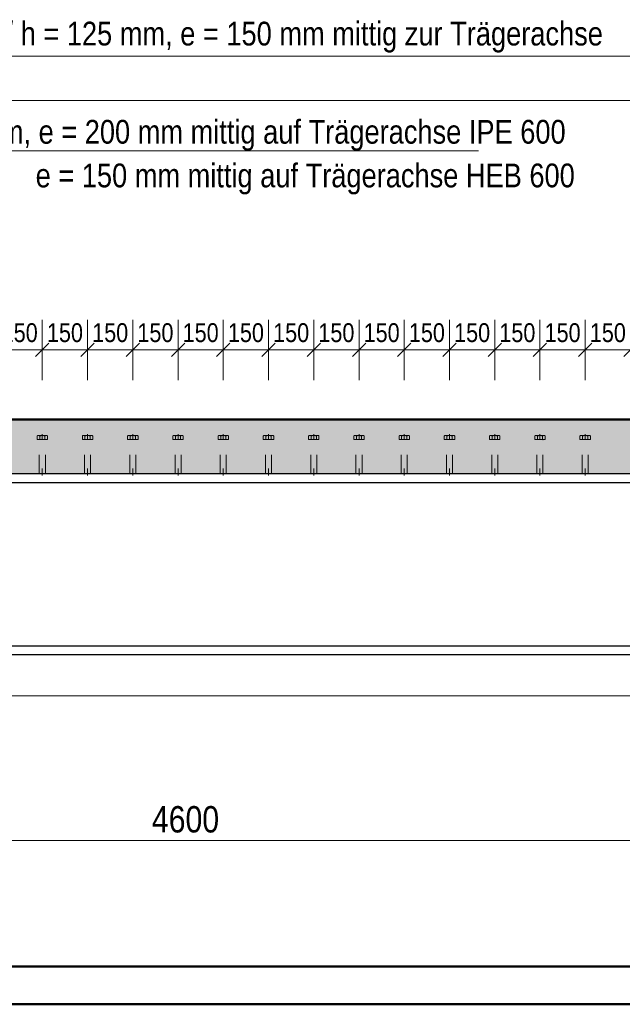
# Model space of a CAD drawing. Header units: millimetres. Extents: x -8.5 to 60.3, y 0 to 42.
# Tile 59 of 109: x 26.8 to 30.8, y 0 to 6.5. Entities that reach past the tile are written whole.
import ezdxf

# ---------------------------------------------------------------- set-up
doc = ezdxf.new("R2010")
doc.units = ezdxf.units.MM
doc.linetypes.add('HIDDEN', pattern=[0.375, 0.25, -0.125])
doc.styles.add('Arial Narrow', font='ARIALN.TTF')
doc.dimstyles.new('Arch_Strakon_dimstyle', dxfattribs={"dimtxt": 11.25, "dimasz": 1, "dimexe": 1.25, "dimexo": 0.0625, "dimgap": 1, "dimtad": 0, "dimdec": 3, "dimzin": 12, "dimdsep": 46, "dimtxsty": 'Arial Narrow', "dimblk": 'Arrowhead_Tick', "dimsah": 1, "dimcen": 0, "dimse1": 1, "dimse2": 1, "dimclrd": 6, "dimclrt": 3, "dimazin": 0, "dimtfac": 1, "dimtdec": 4, "dimtmove": 0, "dimatfit": 3, "dimldrblk": 'NONE', "dimfxl": 1, "dimtvp": 1, "dimtolj": 1, "dimtzin": 0, "dimlwd": 13, "dimarcsym": 2})

# ---------------------------------------------------------------- blocks, each defined once
blk = doc.blocks.new('Arrowhead_Tick')
at = {"color": 0, "linetype": 'Continuous', "lineweight": -2, "ltscale": 0.5}
for p, q in [((0, 20), (0, -10)), ((-1, 0), (0, 0)), ((10, 0), (0, 0))]:
    blk.add_line(p, q, dxfattribs=at)
at = {"color": 2, "linetype": 'Continuous', "lineweight": 35, "ltscale": 0.5}
blk.add_line((4.42, 4.42), (-4.42, -4.42), dxfattribs=at)
blk = doc.blocks.new('*D109')
at = {"color": 6, "linetype": 'Continuous', "lineweight": 13}
blk.add_line((23.3538, 1.0869), (32.5338, 1.0869), dxfattribs=at)
at = {"layer": 'Defpoints', "color": 0}
for p in [(23.3438, 2.2608), (32.5438, 2.2608), (32.5438, 1.0869)]:
    blk.add_point(p, dxfattribs=at)
at = {"color": 6, "lineweight": 13, "xscale": 0.01, "yscale": 0.01, "zscale": 0.01}
blk.add_blockref('Arrowhead_Tick', (32.5438, 1.0869), dxfattribs=at)
at = {"color": 6, "lineweight": 13, "xscale": 0.01, "yscale": 0.01, "zscale": 0.01, "rotation": 180}
blk.add_blockref('Arrowhead_Tick', (23.3438, 1.0869), dxfattribs=at)
at = {"color": 2, "lineweight": 35, "insert": (27.9438, 1.2262), "char_height": 0.175, "attachment_point": 5, "style": 'Arial Narrow'}
blk.add_mtext('\\A1;4600', dxfattribs=at)
blk = doc.blocks.new('_None')
blk = doc.blocks.new('*D467')
at = {"color": 6, "linetype": 'Continuous', "lineweight": 13}
blk.add_line((26.7044, 4.3414), (26.9844, 4.3414), dxfattribs=at)
at = {"layer": 'Defpoints', "color": 0}
for p in [(26.9944, 4.3414), (26.6944, 3.7836), (26.9944, 3.7836)]:
    blk.add_point(p, dxfattribs=at)
at = {"color": 6, "lineweight": 13, "xscale": 0.01, "yscale": 0.01, "zscale": 0.01}
blk.add_blockref('Arrowhead_Tick', (26.9944, 4.3414), dxfattribs=at)
at = {"color": 6, "lineweight": 13, "xscale": 0.01, "yscale": 0.01, "zscale": 0.01, "rotation": 180}
blk.add_blockref('Arrowhead_Tick', (26.6944, 4.3414), dxfattribs=at)
at = {"color": 3, "lineweight": 35, "insert": (26.8444, 4.4552), "char_height": 0.125, "attachment_point": 5, "style": 'Arial Narrow'}
blk.add_mtext('\\A1;150', dxfattribs=at)
blk = doc.blocks.new('*D468')
at = {"color": 6, "linetype": 'Continuous', "lineweight": 13}
blk.add_line((27.0044, 4.3414), (27.2844, 4.3414), dxfattribs=at)
at = {"layer": 'Defpoints', "color": 0}
for p in [(27.2944, 4.3414), (26.9944, 3.7836), (27.2944, 3.7836)]:
    blk.add_point(p, dxfattribs=at)
at = {"color": 6, "lineweight": 13, "xscale": 0.01, "yscale": 0.01, "zscale": 0.01}
blk.add_blockref('Arrowhead_Tick', (27.2944, 4.3414), dxfattribs=at)
at = {"color": 6, "lineweight": 13, "xscale": 0.01, "yscale": 0.01, "zscale": 0.01, "rotation": 180}
blk.add_blockref('Arrowhead_Tick', (26.9944, 4.3414), dxfattribs=at)
at = {"color": 3, "lineweight": 35, "insert": (27.1444, 4.4552), "char_height": 0.125, "attachment_point": 5, "style": 'Arial Narrow'}
blk.add_mtext('\\A1;150', dxfattribs=at)
blk = doc.blocks.new('*D469')
at = {"color": 6, "linetype": 'Continuous', "lineweight": 13}
blk.add_line((27.3044, 4.3414), (27.5844, 4.3414), dxfattribs=at)
at = {"layer": 'Defpoints', "color": 0}
for p in [(27.5944, 4.3414), (27.2944, 3.7836), (27.5944, 3.7836)]:
    blk.add_point(p, dxfattribs=at)
at = {"color": 6, "lineweight": 13, "xscale": 0.01, "yscale": 0.01, "zscale": 0.01}
blk.add_blockref('Arrowhead_Tick', (27.5944, 4.3414), dxfattribs=at)
at = {"color": 6, "lineweight": 13, "xscale": 0.01, "yscale": 0.01, "zscale": 0.01, "rotation": 180}
blk.add_blockref('Arrowhead_Tick', (27.2944, 4.3414), dxfattribs=at)
at = {"color": 3, "lineweight": 35, "insert": (27.4444, 4.4552), "char_height": 0.125, "attachment_point": 5, "style": 'Arial Narrow'}
blk.add_mtext('\\A1;150', dxfattribs=at)
blk = doc.blocks.new('*D470')
at = {"color": 6, "linetype": 'Continuous', "lineweight": 13}
blk.add_line((27.6044, 4.3414), (27.8844, 4.3414), dxfattribs=at)
at = {"layer": 'Defpoints', "color": 0}
for p in [(27.8944, 4.3414), (27.5944, 3.7836), (27.8944, 3.7836)]:
    blk.add_point(p, dxfattribs=at)
at = {"color": 6, "lineweight": 13, "xscale": 0.01, "yscale": 0.01, "zscale": 0.01}
blk.add_blockref('Arrowhead_Tick', (27.8944, 4.3414), dxfattribs=at)
at = {"color": 6, "lineweight": 13, "xscale": 0.01, "yscale": 0.01, "zscale": 0.01, "rotation": 180}
blk.add_blockref('Arrowhead_Tick', (27.5944, 4.3414), dxfattribs=at)
at = {"color": 3, "lineweight": 35, "insert": (27.7444, 4.4552), "char_height": 0.125, "attachment_point": 5, "style": 'Arial Narrow'}
blk.add_mtext('\\A1;150', dxfattribs=at)
blk = doc.blocks.new('*D471')
at = {"color": 6, "linetype": 'Continuous', "lineweight": 13}
blk.add_line((27.9044, 4.3414), (28.1844, 4.3414), dxfattribs=at)
at = {"layer": 'Defpoints', "color": 0}
for p in [(28.1944, 4.3414), (27.8944, 3.7836), (28.1944, 3.7836)]:
    blk.add_point(p, dxfattribs=at)
at = {"color": 6, "lineweight": 13, "xscale": 0.01, "yscale": 0.01, "zscale": 0.01}
blk.add_blockref('Arrowhead_Tick', (28.1944, 4.3414), dxfattribs=at)
at = {"color": 6, "lineweight": 13, "xscale": 0.01, "yscale": 0.01, "zscale": 0.01, "rotation": 180}
blk.add_blockref('Arrowhead_Tick', (27.8944, 4.3414), dxfattribs=at)
at = {"color": 3, "lineweight": 35, "insert": (28.0444, 4.4552), "char_height": 0.125, "attachment_point": 5, "style": 'Arial Narrow'}
blk.add_mtext('\\A1;150', dxfattribs=at)
blk = doc.blocks.new('*D472')
at = {"color": 6, "linetype": 'Continuous', "lineweight": 13}
blk.add_line((28.2044, 4.3414), (28.4844, 4.3414), dxfattribs=at)
at = {"layer": 'Defpoints', "color": 0}
for p in [(28.4944, 4.3414), (28.1944, 3.7836), (28.4944, 3.7836)]:
    blk.add_point(p, dxfattribs=at)
at = {"color": 6, "lineweight": 13, "xscale": 0.01, "yscale": 0.01, "zscale": 0.01}
blk.add_blockref('Arrowhead_Tick', (28.4944, 4.3414), dxfattribs=at)
at = {"color": 6, "lineweight": 13, "xscale": 0.01, "yscale": 0.01, "zscale": 0.01, "rotation": 180}
blk.add_blockref('Arrowhead_Tick', (28.1944, 4.3414), dxfattribs=at)
at = {"color": 3, "lineweight": 35, "insert": (28.3444, 4.4552), "char_height": 0.125, "attachment_point": 5, "style": 'Arial Narrow'}
blk.add_mtext('\\A1;150', dxfattribs=at)
blk = doc.blocks.new('*D473')
at = {"color": 6, "linetype": 'Continuous', "lineweight": 13}
blk.add_line((28.5044, 4.3414), (28.7844, 4.3414), dxfattribs=at)
at = {"layer": 'Defpoints', "color": 0}
for p in [(28.7944, 4.3414), (28.4944, 3.7836), (28.7944, 3.7836)]:
    blk.add_point(p, dxfattribs=at)
at = {"color": 6, "lineweight": 13, "xscale": 0.01, "yscale": 0.01, "zscale": 0.01}
blk.add_blockref('Arrowhead_Tick', (28.7944, 4.3414), dxfattribs=at)
at = {"color": 6, "lineweight": 13, "xscale": 0.01, "yscale": 0.01, "zscale": 0.01, "rotation": 180}
blk.add_blockref('Arrowhead_Tick', (28.4944, 4.3414), dxfattribs=at)
at = {"color": 3, "lineweight": 35, "insert": (28.6444, 4.4552), "char_height": 0.125, "attachment_point": 5, "style": 'Arial Narrow'}
blk.add_mtext('\\A1;150', dxfattribs=at)
blk = doc.blocks.new('*D474')
at = {"color": 6, "linetype": 'Continuous', "lineweight": 13}
blk.add_line((28.8044, 4.3414), (29.0844, 4.3414), dxfattribs=at)
at = {"layer": 'Defpoints', "color": 0}
for p in [(29.0944, 4.3414), (28.7944, 3.7836), (29.0944, 3.7836)]:
    blk.add_point(p, dxfattribs=at)
at = {"color": 6, "lineweight": 13, "xscale": 0.01, "yscale": 0.01, "zscale": 0.01}
blk.add_blockref('Arrowhead_Tick', (29.0944, 4.3414), dxfattribs=at)
at = {"color": 6, "lineweight": 13, "xscale": 0.01, "yscale": 0.01, "zscale": 0.01, "rotation": 180}
blk.add_blockref('Arrowhead_Tick', (28.7944, 4.3414), dxfattribs=at)
at = {"color": 3, "lineweight": 35, "insert": (28.9444, 4.4552), "char_height": 0.125, "attachment_point": 5, "style": 'Arial Narrow'}
blk.add_mtext('\\A1;150', dxfattribs=at)
blk = doc.blocks.new('*D475')
at = {"color": 6, "linetype": 'Continuous', "lineweight": 13}
blk.add_line((29.1044, 4.3414), (29.3844, 4.3414), dxfattribs=at)
at = {"layer": 'Defpoints', "color": 0}
for p in [(29.3944, 4.3414), (29.0944, 3.7836), (29.3944, 3.7836)]:
    blk.add_point(p, dxfattribs=at)
at = {"color": 6, "lineweight": 13, "xscale": 0.01, "yscale": 0.01, "zscale": 0.01}
blk.add_blockref('Arrowhead_Tick', (29.3944, 4.3414), dxfattribs=at)
at = {"color": 6, "lineweight": 13, "xscale": 0.01, "yscale": 0.01, "zscale": 0.01, "rotation": 180}
blk.add_blockref('Arrowhead_Tick', (29.0944, 4.3414), dxfattribs=at)
at = {"color": 3, "lineweight": 35, "insert": (29.2444, 4.4552), "char_height": 0.125, "attachment_point": 5, "style": 'Arial Narrow'}
blk.add_mtext('\\A1;150', dxfattribs=at)
blk = doc.blocks.new('*D476')
at = {"color": 6, "linetype": 'Continuous', "lineweight": 13}
blk.add_line((29.4044, 4.3414), (29.6844, 4.3414), dxfattribs=at)
at = {"layer": 'Defpoints', "color": 0}
for p in [(29.6944, 4.3414), (29.3944, 3.7836), (29.6944, 3.7836)]:
    blk.add_point(p, dxfattribs=at)
at = {"color": 6, "lineweight": 13, "xscale": 0.01, "yscale": 0.01, "zscale": 0.01}
blk.add_blockref('Arrowhead_Tick', (29.6944, 4.3414), dxfattribs=at)
at = {"color": 6, "lineweight": 13, "xscale": 0.01, "yscale": 0.01, "zscale": 0.01, "rotation": 180}
blk.add_blockref('Arrowhead_Tick', (29.3944, 4.3414), dxfattribs=at)
at = {"color": 3, "lineweight": 35, "insert": (29.5444, 4.4552), "char_height": 0.125, "attachment_point": 5, "style": 'Arial Narrow'}
blk.add_mtext('\\A1;150', dxfattribs=at)
blk = doc.blocks.new('*D477')
at = {"color": 6, "linetype": 'Continuous', "lineweight": 13}
blk.add_line((29.7044, 4.3414), (29.9844, 4.3414), dxfattribs=at)
at = {"layer": 'Defpoints', "color": 0}
for p in [(29.9944, 4.3414), (29.6944, 3.7836), (29.9944, 3.7836)]:
    blk.add_point(p, dxfattribs=at)
at = {"color": 6, "lineweight": 13, "xscale": 0.01, "yscale": 0.01, "zscale": 0.01}
blk.add_blockref('Arrowhead_Tick', (29.9944, 4.3414), dxfattribs=at)
at = {"color": 6, "lineweight": 13, "xscale": 0.01, "yscale": 0.01, "zscale": 0.01, "rotation": 180}
blk.add_blockref('Arrowhead_Tick', (29.6944, 4.3414), dxfattribs=at)
at = {"color": 3, "lineweight": 35, "insert": (29.8444, 4.4552), "char_height": 0.125, "attachment_point": 5, "style": 'Arial Narrow'}
blk.add_mtext('\\A1;150', dxfattribs=at)
blk = doc.blocks.new('*D478')
at = {"color": 6, "linetype": 'Continuous', "lineweight": 13}
blk.add_line((30.0044, 4.3414), (30.2844, 4.3414), dxfattribs=at)
at = {"layer": 'Defpoints', "color": 0}
for p in [(30.2944, 4.3414), (29.9944, 3.7836), (30.2944, 3.7836)]:
    blk.add_point(p, dxfattribs=at)
at = {"color": 6, "lineweight": 13, "xscale": 0.01, "yscale": 0.01, "zscale": 0.01}
blk.add_blockref('Arrowhead_Tick', (30.2944, 4.3414), dxfattribs=at)
at = {"color": 6, "lineweight": 13, "xscale": 0.01, "yscale": 0.01, "zscale": 0.01, "rotation": 180}
blk.add_blockref('Arrowhead_Tick', (29.9944, 4.3414), dxfattribs=at)
at = {"color": 3, "lineweight": 35, "insert": (30.1444, 4.4552), "char_height": 0.125, "attachment_point": 5, "style": 'Arial Narrow'}
blk.add_mtext('\\A1;150', dxfattribs=at)
blk = doc.blocks.new('*D479')
at = {"color": 6, "linetype": 'Continuous', "lineweight": 13}
blk.add_line((30.3044, 4.3414), (30.5844, 4.3414), dxfattribs=at)
at = {"layer": 'Defpoints', "color": 0}
for p in [(30.5944, 4.3414), (30.2944, 3.7836), (30.5944, 3.7836)]:
    blk.add_point(p, dxfattribs=at)
at = {"color": 6, "lineweight": 13, "xscale": 0.01, "yscale": 0.01, "zscale": 0.01}
blk.add_blockref('Arrowhead_Tick', (30.5944, 4.3414), dxfattribs=at)
at = {"color": 6, "lineweight": 13, "xscale": 0.01, "yscale": 0.01, "zscale": 0.01, "rotation": 180}
blk.add_blockref('Arrowhead_Tick', (30.2944, 4.3414), dxfattribs=at)
at = {"color": 3, "lineweight": 35, "insert": (30.4444, 4.4552), "char_height": 0.125, "attachment_point": 5, "style": 'Arial Narrow'}
blk.add_mtext('\\A1;150', dxfattribs=at)
blk = doc.blocks.new('*D480')
at = {"color": 6, "linetype": 'Continuous', "lineweight": 13}
blk.add_line((30.6044, 4.3414), (30.8844, 4.3414), dxfattribs=at)
at = {"layer": 'Defpoints', "color": 0}
for p in [(30.8944, 4.3414), (30.5944, 3.7836), (30.8944, 3.7836)]:
    blk.add_point(p, dxfattribs=at)
at = {"color": 6, "lineweight": 13, "xscale": 0.01, "yscale": 0.01, "zscale": 0.01}
blk.add_blockref('Arrowhead_Tick', (30.8944, 4.3414), dxfattribs=at)
at = {"color": 6, "lineweight": 13, "xscale": 0.01, "yscale": 0.01, "zscale": 0.01, "rotation": 180}
blk.add_blockref('Arrowhead_Tick', (30.5944, 4.3414), dxfattribs=at)
at = {"color": 3, "lineweight": 35, "insert": (30.7444, 4.4552), "char_height": 0.125, "attachment_point": 5, "style": 'Arial Narrow'}
blk.add_mtext('\\A1;150', dxfattribs=at)
blk = doc.blocks.new('*D481')
at = {"color": 6, "linetype": 'Continuous', "lineweight": 13}
blk.add_line((30.9044, 4.3414), (31.1844, 4.3414), dxfattribs=at)
at = {"layer": 'Defpoints', "color": 0}
for p in [(31.1944, 4.3414), (30.8944, 3.7836), (31.1944, 3.7836)]:
    blk.add_point(p, dxfattribs=at)
at = {"color": 6, "lineweight": 13, "xscale": 0.01, "yscale": 0.01, "zscale": 0.01}
blk.add_blockref('Arrowhead_Tick', (31.1944, 4.3414), dxfattribs=at)
at = {"color": 6, "lineweight": 13, "xscale": 0.01, "yscale": 0.01, "zscale": 0.01, "rotation": 180}
blk.add_blockref('Arrowhead_Tick', (30.8944, 4.3414), dxfattribs=at)
at = {"color": 3, "lineweight": 35, "insert": (31.0444, 4.4552), "char_height": 0.125, "attachment_point": 5, "style": 'Arial Narrow'}
blk.add_mtext('\\A1;150', dxfattribs=at)
blk = doc.blocks.new('*D504')
at = {"color": 6, "linetype": 'Continuous', "lineweight": 13}
blk.add_line((15.1038, 2.0458), (32.2438, 2.0458), dxfattribs=at)
at = {"layer": 'Defpoints', "color": 0}
for p in [(15.0938, 2.8808), (32.2538, 2.3008), (32.2538, 2.0458)]:
    blk.add_point(p, dxfattribs=at)
at = {"color": 6, "lineweight": 13, "xscale": 0.01, "yscale": 0.01, "zscale": 0.01}
for p, rotation in [((32.2538, 2.0458), 360), ((15.0938, 2.0458), 180)]:
    blk.add_blockref('Arrowhead_Tick', p, dxfattribs=dict(at, rotation=rotation))
at = {"color": 2, "lineweight": 35, "insert": (23.6738, 2.1762), "char_height": 0.1575, "attachment_point": 5, "style": 'Arial Narrow'}
blk.add_mtext('\\A1;8580', dxfattribs=at)

msp = doc.modelspace()

# ---------------------------------------------------------------- hatches: boundary and pattern name
at = {"true_color": 0xceffce}
msp.add_hatch(color=254, dxfattribs=at).paths.add_polyline_path([(32.763764, 3.070824), (33.839741, 3.070824), (33.822644, 3.880824), (4.048116, 3.880824), (4.048116, 3.380824), (4.693765, 3.380824), (4.693765, 3.520824), (5.233765, 3.520824), (5.233765, 3.540824), (5.283765, 3.540824), (5.283765, 3.520824), (32.253765, 3.520824), (32.253765, 3.540824), (32.763764, 3.540824)])

# ---------------------------------------------------------------- linework, layer by layer
at = {"color": 6, "linetype": 'Continuous', "lineweight": 13, "ltscale": 0.5}
for p, q in [((23.594378, 6.291397), (31.894378, 6.291397)), ((5.133765, 5.995756), (32.403765, 5.995756))]:
    msp.add_line(p, q, dxfattribs=at)
at = {"color": 6, "linetype": 'Continuous', "lineweight": 13}
msp.add_line((29.8873, 5.662145), (24.065808, 5.662145), dxfattribs=at)
at = {"color": 4, "linetype": 'Continuous', "lineweight": 50}
for p, q in [((4.048116, 3.880824), (33.822644, 3.880824)), ((1, 0.25), (59.2, 0.25)), ((0, 0), (59.45, 0))]:
    msp.add_line(p, q, dxfattribs=at)
at = {"color": 6, "linetype": 'HIDDEN', "lineweight": 13, "ltscale": 0.5}
for p, q in [((26.959737, 3.747576), (26.959737, 3.771255)), ((27.029019, 3.747576), (26.959737, 3.747576)), ((26.968397, 3.773576), (27.020358, 3.773576)), ((27.016378, 3.747576), (26.972378, 3.747576)), ((26.974378, 3.520824), (26.974378, 3.745576)), ((26.977057, 3.771255), (26.977057, 3.747576)), ((26.994378, 3.783576), (26.994378, 3.747576)), ((27.011698, 3.747576), (27.011698, 3.77124)), ((27.014378, 3.520824), (27.014378, 3.745576)), ((27.029019, 3.747576), (27.029019, 3.77124)), ((27.259737, 3.747576), (27.259737, 3.771255)), ((27.329019, 3.747576), (27.259737, 3.747576)), ((27.268397, 3.773576), (27.320358, 3.773576)), ((27.316378, 3.747576), (27.272378, 3.747576)), ((27.274378, 3.520824), (27.274378, 3.745576)), ((27.277057, 3.771255), (27.277057, 3.747576)), ((27.294378, 3.783576), (27.294378, 3.747576)), ((27.311698, 3.747576), (27.311698, 3.77124)), ((27.314378, 3.520824), (27.314378, 3.745576)), ((27.329019, 3.747576), (27.329019, 3.77124)), ((27.559737, 3.747576), (27.559737, 3.771255)), ((27.629019, 3.747576), (27.559737, 3.747576)), ((27.568397, 3.773576), (27.620358, 3.773576)), ((27.616378, 3.747576), (27.572378, 3.747576)), ((27.574378, 3.520824), (27.574378, 3.745576)), ((27.577057, 3.771255), (27.577057, 3.747576)), ((27.594378, 3.783576), (27.594378, 3.747576)), ((27.611698, 3.747576), (27.611698, 3.77124)), ((27.614378, 3.520824), (27.614378, 3.745576)), ((27.629019, 3.747576), (27.629019, 3.77124)), ((27.859737, 3.747576), (27.859737, 3.771255)), ((27.929019, 3.747576), (27.859737, 3.747576)), ((27.868397, 3.773576), (27.920358, 3.773576)), ((27.916378, 3.747576), (27.872378, 3.747576)), ((27.874378, 3.520824), (27.874378, 3.745576)), ((27.877057, 3.771255), (27.877057, 3.747576)), ((27.894378, 3.783576), (27.894378, 3.747576)), ((27.911698, 3.747576), (27.911698, 3.77124)), ((27.914378, 3.520824), (27.914378, 3.745576)), ((27.929019, 3.747576), (27.929019, 3.77124)), ((28.159737, 3.747576), (28.159737, 3.771255)), ((28.229019, 3.747576), (28.159737, 3.747576)), ((28.168397, 3.773576), (28.220358, 3.773576)), ((28.216378, 3.747576), (28.172378, 3.747576)), ((28.174378, 3.520824), (28.174378, 3.745576)), ((28.177057, 3.771255), (28.177057, 3.747576)), ((28.194378, 3.783576), (28.194378, 3.747576)), ((28.211698, 3.747576), (28.211698, 3.77124)), ((28.214378, 3.520824), (28.214378, 3.745576)), ((28.229019, 3.747576), (28.229019, 3.77124)), ((28.459737, 3.747576), (28.459737, 3.771255)), ((28.529019, 3.747576), (28.459737, 3.747576)), ((28.468397, 3.773576), (28.520358, 3.773576)), ((28.516378, 3.747576), (28.472378, 3.747576)), ((28.474378, 3.520824), (28.474378, 3.745576)), ((28.477057, 3.771255), (28.477057, 3.747576)), ((28.494378, 3.783576), (28.494378, 3.747576)), ((28.511698, 3.747576), (28.511698, 3.77124)), ((28.514378, 3.520824), (28.514378, 3.745576)), ((28.529019, 3.747576), (28.529019, 3.77124)), ((28.759737, 3.747576), (28.759737, 3.771255)), ((28.829019, 3.747576), (28.759737, 3.747576)), ((28.768397, 3.773576), (28.820358, 3.773576)), ((28.816378, 3.747576), (28.772378, 3.747576)), ((28.774378, 3.520824), (28.774378, 3.745576)), ((28.777057, 3.771255), (28.777057, 3.747576)), ((28.794378, 3.783576), (28.794378, 3.747576)), ((28.811698, 3.747576), (28.811698, 3.77124)), ((28.814378, 3.520824), (28.814378, 3.745576)), ((28.829019, 3.747576), (28.829019, 3.77124)), ((29.059737, 3.747576), (29.059737, 3.771255)), ((29.129019, 3.747576), (29.059737, 3.747576)), ((29.068397, 3.773576), (29.120358, 3.773576)), ((29.116378, 3.747576), (29.072378, 3.747576)), ((29.074378, 3.520824), (29.074378, 3.745576)), ((29.077057, 3.771255), (29.077057, 3.747576)), ((29.094378, 3.783576), (29.094378, 3.747576)), ((29.111698, 3.747576), (29.111698, 3.77124)), ((29.114378, 3.520824), (29.114378, 3.745576)), ((29.129019, 3.747576), (29.129019, 3.77124)), ((29.359737, 3.747576), (29.359737, 3.771255)), ((29.429019, 3.747576), (29.359737, 3.747576)), ((29.368397, 3.773576), (29.420358, 3.773576)), ((29.416378, 3.747576), (29.372378, 3.747576)), ((29.374378, 3.520824), (29.374378, 3.745576)), ((29.377057, 3.771255), (29.377057, 3.747576)), ((29.394378, 3.783576), (29.394378, 3.747576)), ((29.411698, 3.747576), (29.411698, 3.77124)), ((29.414378, 3.520824), (29.414378, 3.745576)), ((29.429019, 3.747576), (29.429019, 3.77124)), ((29.659737, 3.747576), (29.659737, 3.771255)), ((29.729019, 3.747576), (29.659737, 3.747576)), ((29.668397, 3.773576), (29.720358, 3.773576)), ((29.716378, 3.747576), (29.672378, 3.747576)), ((29.674378, 3.520824), (29.674378, 3.745576)), ((29.677057, 3.771255), (29.677057, 3.747576)), ((29.694378, 3.783576), (29.694378, 3.747576)), ((29.711698, 3.747576), (29.711698, 3.77124)), ((29.714378, 3.520824), (29.714378, 3.745576)), ((29.729019, 3.747576), (29.729019, 3.77124)), ((29.959737, 3.747576), (29.959737, 3.771255)), ((30.029019, 3.747576), (29.959737, 3.747576)), ((29.968397, 3.773576), (30.020358, 3.773576)), ((30.016378, 3.747576), (29.972378, 3.747576)), ((29.974378, 3.520824), (29.974378, 3.745576)), ((29.977057, 3.771255), (29.977057, 3.747576)), ((29.994378, 3.783576), (29.994378, 3.747576)), ((30.011698, 3.747576), (30.011698, 3.77124)), ((30.014378, 3.520824), (30.014378, 3.745576)), ((30.029019, 3.747576), (30.029019, 3.77124)), ((30.259737, 3.747576), (30.259737, 3.771255)), ((30.329019, 3.747576), (30.259737, 3.747576)), ((30.268397, 3.773576), (30.320358, 3.773576)), ((30.316378, 3.747576), (30.272378, 3.747576)), ((30.274378, 3.520824), (30.274378, 3.745576)), ((30.277057, 3.771255), (30.277057, 3.747576)), ((30.294378, 3.783576), (30.294378, 3.747576)), ((30.311698, 3.747576), (30.311698, 3.77124)), ((30.314378, 3.520824), (30.314378, 3.745576)), ((30.329019, 3.747576), (30.329019, 3.77124)), ((30.559737, 3.747576), (30.559737, 3.771255)), ((30.629019, 3.747576), (30.559737, 3.747576)), ((30.568397, 3.773576), (30.620358, 3.773576)), ((30.616378, 3.747576), (30.572378, 3.747576)), ((30.574378, 3.520824), (30.574378, 3.745576)), ((30.577057, 3.771255), (30.577057, 3.747576)), ((30.594378, 3.783576), (30.594378, 3.747576)), ((30.611698, 3.747576), (30.611698, 3.77124)), ((30.614378, 3.520824), (30.614378, 3.745576)), ((30.629019, 3.747576), (30.629019, 3.77124)), ((26.974378, 3.520824), (26.974378, 3.555043)), ((26.994378, 3.520824), (26.994378, 3.555043)), ((26.994378, 3.555043), (26.994378, 3.507576)), ((27.014378, 3.520824), (27.014378, 3.555043)), ((27.274378, 3.520824), (27.274378, 3.555043)), ((27.294378, 3.520824), (27.294378, 3.555043)), ((27.294378, 3.555043), (27.294378, 3.507576)), ((27.314378, 3.520824), (27.314378, 3.555043)), ((27.574378, 3.520824), (27.574378, 3.555043)), ((27.594378, 3.520824), (27.594378, 3.555043)), ((27.594378, 3.555043), (27.594378, 3.507576)), ((27.614378, 3.520824), (27.614378, 3.555043)), ((27.874378, 3.520824), (27.874378, 3.555043)), ((27.894378, 3.520824), (27.894378, 3.555043)), ((27.894378, 3.555043), (27.894378, 3.507576)), ((27.914378, 3.520824), (27.914378, 3.555043)), ((28.174378, 3.520824), (28.174378, 3.555043)), ((28.194378, 3.520824), (28.194378, 3.555043)), ((28.194378, 3.555043), (28.194378, 3.507576)), ((28.214378, 3.520824), (28.214378, 3.555043)), ((28.474378, 3.520824), (28.474378, 3.555043)), ((28.494378, 3.520824), (28.494378, 3.555043)), ((28.494378, 3.555043), (28.494378, 3.507576)), ((28.514378, 3.520824), (28.514378, 3.555043)), ((28.774378, 3.520824), (28.774378, 3.555043)), ((28.794378, 3.520824), (28.794378, 3.555043)), ((28.794378, 3.555043), (28.794378, 3.507576)), ((28.814378, 3.520824), (28.814378, 3.555043)), ((29.074378, 3.520824), (29.074378, 3.555043)), ((29.094378, 3.520824), (29.094378, 3.555043)), ((29.094378, 3.555043), (29.094378, 3.507576)), ((29.114378, 3.520824), (29.114378, 3.555043)), ((29.374378, 3.520824), (29.374378, 3.555043)), ((29.394378, 3.520824), (29.394378, 3.555043)), ((29.394378, 3.555043), (29.394378, 3.507576)), ((29.414378, 3.520824), (29.414378, 3.555043)), ((29.674378, 3.520824), (29.674378, 3.555043)), ((29.694378, 3.520824), (29.694378, 3.555043)), ((29.694378, 3.555043), (29.694378, 3.507576)), ((29.714378, 3.520824), (29.714378, 3.555043)), ((29.974378, 3.520824), (29.974378, 3.555043)), ((29.994378, 3.520824), (29.994378, 3.555043)), ((29.994378, 3.555043), (29.994378, 3.507576)), ((30.014378, 3.520824), (30.014378, 3.555043)), ((30.274378, 3.520824), (30.274378, 3.555043)), ((30.294378, 3.520824), (30.294378, 3.555043)), ((30.294378, 3.555043), (30.294378, 3.507576)), ((30.314378, 3.520824), (30.314378, 3.555043)), ((30.574378, 3.520824), (30.574378, 3.555043)), ((30.594378, 3.520824), (30.594378, 3.555043)), ((30.594378, 3.555043), (30.594378, 3.507576)), ((30.614378, 3.520824), (30.614378, 3.555043)), ((27.014378, 3.520824), (26.974378, 3.520824)), ((27.314378, 3.520824), (27.274378, 3.520824)), ((27.614378, 3.520824), (27.574378, 3.520824)), ((27.914378, 3.520824), (27.874378, 3.520824)), ((28.214378, 3.520824), (28.174378, 3.520824)), ((28.514378, 3.520824), (28.474378, 3.520824)), ((28.814378, 3.520824), (28.774378, 3.520824)), ((29.114378, 3.520824), (29.074378, 3.520824)), ((29.414378, 3.520824), (29.374378, 3.520824)), ((29.714378, 3.520824), (29.674378, 3.520824)), ((30.014378, 3.520824), (29.974378, 3.520824)), ((30.314378, 3.520824), (30.274378, 3.520824)), ((30.614378, 3.520824), (30.574378, 3.520824))]:
    msp.add_line(p, q, dxfattribs=at)
at = {"color": 3, "linetype": 'Continuous', "lineweight": 25}
for p, q in [((5.283765, 3.520824), (32.253765, 3.520824)), ((5.283765, 3.462824), (32.253765, 3.462824)), ((5.283765, 2.378824), (32.253765, 2.378824)), ((5.283765, 2.320824), (32.253765, 2.320824))]:
    msp.add_line(p, q, dxfattribs=at)
at = {"color": 6, "linetype": 'HIDDEN', "lineweight": 13, "ltscale": 0.5}
for centre, radius, start, end in [((26.968397, 3.756255), 0.01732, 59.9992696, 120.0007278), ((26.972378, 3.745576), 0.002, 0, 90.0000195), ((26.994378, 3.706654), 0.066867, 74.9876319, 105.0090147), ((27.020358, 3.756255), 0.017307, 59.9742648, 120.0257352), ((27.016378, 3.745576), 0.002, 90, 180), ((27.268397, 3.756255), 0.01732, 59.9992696, 120.0007278), ((27.272378, 3.745576), 0.002, 0, 90.0000195), ((27.294378, 3.706654), 0.066867, 74.9876319, 105.0090147), ((27.320358, 3.756255), 0.017307, 59.9742648, 120.0257352), ((27.316378, 3.745576), 0.002, 90, 180), ((27.568397, 3.756255), 0.01732, 59.9992696, 120.0007278), ((27.572378, 3.745576), 0.002, 0, 90.0000195), ((27.594378, 3.706654), 0.066867, 74.9876319, 105.0090147), ((27.620358, 3.756255), 0.017307, 59.9742648, 120.0257352), ((27.616378, 3.745576), 0.002, 90, 180), ((27.868397, 3.756255), 0.01732, 59.9992696, 120.0007278), ((27.872378, 3.745576), 0.002, 0, 90.0000195), ((27.894378, 3.706654), 0.066867, 74.9876319, 105.0090147), ((27.920358, 3.756255), 0.017307, 59.9742648, 120.0257352), ((27.916378, 3.745576), 0.002, 90, 180), ((28.168397, 3.756255), 0.01732, 59.9992696, 120.0007278), ((28.172378, 3.745576), 0.002, 0, 90.0000195), ((28.194378, 3.706654), 0.066867, 74.9876319, 105.0090147), ((28.220358, 3.756255), 0.017307, 59.9742648, 120.0257352), ((28.216378, 3.745576), 0.002, 90, 180), ((28.468397, 3.756255), 0.01732, 59.9992696, 120.0007278), ((28.472378, 3.745576), 0.002, 0, 90.0000195), ((28.494378, 3.706654), 0.066867, 74.9876319, 105.0090147), ((28.520358, 3.756255), 0.017307, 59.9742648, 120.0257352), ((28.516378, 3.745576), 0.002, 90, 180), ((28.768397, 3.756255), 0.01732, 59.9992696, 120.0007278), ((28.772378, 3.745576), 0.002, 0, 90.0000195), ((28.794378, 3.706654), 0.066867, 74.9876319, 105.0090147), ((28.820358, 3.756255), 0.017307, 59.9742648, 120.0257352), ((28.816378, 3.745576), 0.002, 90, 180), ((29.068397, 3.756255), 0.01732, 59.9992696, 120.0007278), ((29.072378, 3.745576), 0.002, 0, 90.0000195), ((29.094378, 3.706654), 0.066867, 74.9876319, 105.0090147), ((29.120358, 3.756255), 0.017307, 59.9742648, 120.0257352), ((29.116378, 3.745576), 0.002, 90, 180), ((29.368397, 3.756255), 0.01732, 59.9992696, 120.0007278), ((29.372378, 3.745576), 0.002, 0, 90.0000195), ((29.394378, 3.706654), 0.066867, 74.9876319, 105.0090147), ((29.420358, 3.756255), 0.017307, 59.9742648, 120.0257352), ((29.416378, 3.745576), 0.002, 90, 180), ((29.668397, 3.756255), 0.01732, 59.9992696, 120.0007278), ((29.672378, 3.745576), 0.002, 0, 90.0000195), ((29.694378, 3.706654), 0.066867, 74.9876319, 105.0090147), ((29.720358, 3.756255), 0.017307, 59.9742648, 120.0257352), ((29.716378, 3.745576), 0.002, 90, 180), ((29.968397, 3.756255), 0.01732, 59.9992696, 120.0007278), ((29.972378, 3.745576), 0.002, 0, 90.0000195), ((29.994378, 3.706654), 0.066867, 74.9876319, 105.0090147), ((30.020358, 3.756255), 0.017307, 59.9742648, 120.0257352), ((30.016378, 3.745576), 0.002, 90, 180), ((30.268397, 3.756255), 0.01732, 59.9992696, 120.0007278), ((30.272378, 3.745576), 0.002, 0, 90.0000195), ((30.294378, 3.706654), 0.066867, 74.9876319, 105.0090147), ((30.320358, 3.756255), 0.017307, 59.9742648, 120.0257352), ((30.316378, 3.745576), 0.002, 90, 180), ((30.568397, 3.756255), 0.01732, 59.9992696, 120.0007278), ((30.572378, 3.745576), 0.002, 0, 90.0000195), ((30.594378, 3.706654), 0.066867, 74.9876319, 105.0090147), ((30.620358, 3.756255), 0.017307, 59.9742648, 120.0257352), ((30.616378, 3.745576), 0.002, 90, 180)]:
    msp.add_arc(centre, radius, start, end, dxfattribs=at)

# ---------------------------------------------------------------- texts
at = {"color": 2, "lineweight": 35, "style": 'Arial Narrow'}
for s, p in [('29 x 2 Dübel ø 22 mm/ h = 125 mm, e = 150 mm mittig zur Trägerachse', (24.975563, 6.361308)), ('2 x 2 Dübel ø 22 mm/ h = 145 mm, e = 200 mm mittig auf Trägerachse IPE 600', (24.136592, 5.709863)), ('e = 150 mm mittig auf Trägerachse HEB 600', (26.950141, 5.420145))]:
    msp.add_text(s, height=0.1575, dxfattribs=at).set_placement(p)

# ---------------------------------------------------------------- dimensions: what is measured, and where the dimension line sits
at = {"lineweight": 35}
for base, p1, p2, text, override, picture, middle in [((26.994378, 4.341397), (26.694378, 3.783576), (26.994378, 3.783576), '150', {"dimscale": 0.01, "dimtxt": 12.5, "dimasz": 1, "dimgap": 5, "dimtad": 1, "dimjust": 0, "dimtih": 0, "dimtoh": 0, "dimdec": 3, "dimdsep": 46, "dimtxsty": 'Arial Narrow', "dimclrd": 6, "dimclrt": 3, "dimtix": 1, "dimtofl": 255, "dimtmove": 0, "dimatfit": 2, "dimfxl": 0, "dimfxlon": 0, "dimtvp": 40, "dimlwd": 13}, '*D467', (26.844378, 4.341397)), ((27.294378, 4.341397), (26.994378, 3.783576), (27.294378, 3.783576), '150', {"dimscale": 0.01, "dimtxt": 12.5, "dimasz": 1, "dimgap": 5, "dimtad": 1, "dimjust": 0, "dimtih": 0, "dimtoh": 0, "dimdec": 3, "dimdsep": 46, "dimtxsty": 'Arial Narrow', "dimclrd": 6, "dimclrt": 3, "dimtix": 1, "dimtofl": 255, "dimtmove": 0, "dimatfit": 2, "dimfxl": 0, "dimfxlon": 0, "dimtvp": 40, "dimlwd": 13}, '*D468', (27.144378, 4.341397)), ((27.594378, 4.341397), (27.294378, 3.783576), (27.594378, 3.783576), '150', {"dimscale": 0.01, "dimtxt": 12.5, "dimasz": 1, "dimgap": 5, "dimtad": 1, "dimjust": 0, "dimtih": 0, "dimtoh": 0, "dimdec": 3, "dimdsep": 46, "dimtxsty": 'Arial Narrow', "dimclrd": 6, "dimclrt": 3, "dimtix": 1, "dimtofl": 255, "dimtmove": 0, "dimatfit": 2, "dimfxl": 0, "dimfxlon": 0, "dimtvp": 40, "dimlwd": 13}, '*D469', (27.444378, 4.341397)), ((27.894378, 4.341397), (27.594378, 3.783576), (27.894378, 3.783576), '150', {"dimscale": 0.01, "dimtxt": 12.5, "dimasz": 1, "dimgap": 5, "dimtad": 1, "dimjust": 0, "dimtih": 0, "dimtoh": 0, "dimdec": 3, "dimdsep": 46, "dimtxsty": 'Arial Narrow', "dimclrd": 6, "dimclrt": 3, "dimtix": 1, "dimtofl": 255, "dimtmove": 0, "dimatfit": 2, "dimfxl": 0, "dimfxlon": 0, "dimtvp": 40, "dimlwd": 13}, '*D470', (27.744378, 4.341397)), ((28.194378, 4.341397), (27.894378, 3.783576), (28.194378, 3.783576), '150', {"dimscale": 0.01, "dimtxt": 12.5, "dimasz": 1, "dimgap": 5, "dimtad": 1, "dimjust": 0, "dimtih": 0, "dimtoh": 0, "dimdec": 3, "dimdsep": 46, "dimtxsty": 'Arial Narrow', "dimclrd": 6, "dimclrt": 3, "dimtix": 1, "dimtofl": 255, "dimtmove": 0, "dimatfit": 2, "dimfxl": 0, "dimfxlon": 0, "dimtvp": 40, "dimlwd": 13}, '*D471', (28.044378, 4.341397)), ((28.494378, 4.341397), (28.194378, 3.783576), (28.494378, 3.783576), '150', {"dimscale": 0.01, "dimtxt": 12.5, "dimasz": 1, "dimgap": 5, "dimtad": 1, "dimjust": 0, "dimtih": 0, "dimtoh": 0, "dimdec": 3, "dimdsep": 46, "dimtxsty": 'Arial Narrow', "dimclrd": 6, "dimclrt": 3, "dimtix": 1, "dimtofl": 255, "dimtmove": 0, "dimatfit": 2, "dimfxl": 0, "dimfxlon": 0, "dimtvp": 40, "dimlwd": 13}, '*D472', (28.344378, 4.341397)), ((28.794378, 4.341397), (28.494378, 3.783576), (28.794378, 3.783576), '150', {"dimscale": 0.01, "dimtxt": 12.5, "dimasz": 1, "dimgap": 5, "dimtad": 1, "dimjust": 0, "dimtih": 0, "dimtoh": 0, "dimdec": 3, "dimdsep": 46, "dimtxsty": 'Arial Narrow', "dimclrd": 6, "dimclrt": 3, "dimtix": 1, "dimtofl": 255, "dimtmove": 0, "dimatfit": 2, "dimfxl": 0, "dimfxlon": 0, "dimtvp": 40, "dimlwd": 13}, '*D473', (28.644378, 4.341397)), ((29.094378, 4.341397), (28.794378, 3.783576), (29.094378, 3.783576), '150', {"dimscale": 0.01, "dimtxt": 12.5, "dimasz": 1, "dimgap": 5, "dimtad": 1, "dimjust": 0, "dimtih": 0, "dimtoh": 0, "dimdec": 3, "dimdsep": 46, "dimtxsty": 'Arial Narrow', "dimclrd": 6, "dimclrt": 3, "dimtix": 1, "dimtofl": 255, "dimtmove": 0, "dimatfit": 2, "dimfxl": 0, "dimfxlon": 0, "dimtvp": 40, "dimlwd": 13}, '*D474', (28.944378, 4.341397)), ((29.394378, 4.341397), (29.094378, 3.783576), (29.394378, 3.783576), '150', {"dimscale": 0.01, "dimtxt": 12.5, "dimasz": 1, "dimgap": 5, "dimtad": 1, "dimjust": 0, "dimtih": 0, "dimtoh": 0, "dimdec": 3, "dimdsep": 46, "dimtxsty": 'Arial Narrow', "dimclrd": 6, "dimclrt": 3, "dimtix": 1, "dimtofl": 255, "dimtmove": 0, "dimatfit": 2, "dimfxl": 0, "dimfxlon": 0, "dimtvp": 40, "dimlwd": 13}, '*D475', (29.244378, 4.341397)), ((29.694378, 4.341397), (29.394378, 3.783576), (29.694378, 3.783576), '150', {"dimscale": 0.01, "dimtxt": 12.5, "dimasz": 1, "dimgap": 5, "dimtad": 1, "dimjust": 0, "dimtih": 0, "dimtoh": 0, "dimdec": 3, "dimdsep": 46, "dimtxsty": 'Arial Narrow', "dimclrd": 6, "dimclrt": 3, "dimtix": 1, "dimtofl": 255, "dimtmove": 0, "dimatfit": 2, "dimfxl": 0, "dimfxlon": 0, "dimtvp": 40, "dimlwd": 13}, '*D476', (29.544378, 4.341397)), ((29.994378, 4.341397), (29.694378, 3.783576), (29.994378, 3.783576), '150', {"dimscale": 0.01, "dimtxt": 12.5, "dimasz": 1, "dimgap": 5, "dimtad": 1, "dimjust": 0, "dimtih": 0, "dimtoh": 0, "dimdec": 3, "dimdsep": 46, "dimtxsty": 'Arial Narrow', "dimclrd": 6, "dimclrt": 3, "dimtix": 1, "dimtofl": 255, "dimtmove": 0, "dimatfit": 2, "dimfxl": 0, "dimfxlon": 0, "dimtvp": 40, "dimlwd": 13}, '*D477', (29.844378, 4.341397)), ((30.294378, 4.341397), (29.994378, 3.783576), (30.294378, 3.783576), '150', {"dimscale": 0.01, "dimtxt": 12.5, "dimasz": 1, "dimgap": 5, "dimtad": 1, "dimjust": 0, "dimtih": 0, "dimtoh": 0, "dimdec": 3, "dimdsep": 46, "dimtxsty": 'Arial Narrow', "dimclrd": 6, "dimclrt": 3, "dimtix": 1, "dimtofl": 255, "dimtmove": 0, "dimatfit": 2, "dimfxl": 0, "dimfxlon": 0, "dimtvp": 40, "dimlwd": 13}, '*D478', (30.144378, 4.341397)), ((30.594378, 4.341397), (30.294378, 3.783576), (30.594378, 3.783576), '150', {"dimscale": 0.01, "dimtxt": 12.5, "dimasz": 1, "dimgap": 5, "dimtad": 1, "dimjust": 0, "dimtih": 0, "dimtoh": 0, "dimdec": 3, "dimdsep": 46, "dimtxsty": 'Arial Narrow', "dimclrd": 6, "dimclrt": 3, "dimtix": 1, "dimtofl": 255, "dimtmove": 0, "dimatfit": 2, "dimfxl": 0, "dimfxlon": 0, "dimtvp": 40, "dimlwd": 13}, '*D479', (30.444378, 4.341397)), ((30.894378, 4.341397), (30.594378, 3.783576), (30.894378, 3.783576), '150', {"dimscale": 0.01, "dimtxt": 12.5, "dimasz": 1, "dimgap": 5, "dimtad": 1, "dimjust": 0, "dimtih": 0, "dimtoh": 0, "dimdec": 3, "dimdsep": 46, "dimtxsty": 'Arial Narrow', "dimclrd": 6, "dimclrt": 3, "dimtix": 1, "dimtofl": 255, "dimtmove": 0, "dimatfit": 2, "dimfxl": 0, "dimfxlon": 0, "dimtvp": 40, "dimlwd": 13}, '*D480', (30.744378, 4.341397)), ((31.194378, 4.341397), (30.894378, 3.783576), (31.194378, 3.783576), '150', {"dimscale": 0.01, "dimtxt": 12.5, "dimasz": 1, "dimgap": 5, "dimtad": 1, "dimjust": 0, "dimtih": 0, "dimtoh": 0, "dimdec": 3, "dimdsep": 46, "dimtxsty": 'Arial Narrow', "dimclrd": 6, "dimclrt": 3, "dimtix": 1, "dimtofl": 255, "dimtmove": 0, "dimatfit": 2, "dimfxl": 0, "dimfxlon": 0, "dimtvp": 40, "dimlwd": 13}, '*D481', (31.044378, 4.341397)), ((32.253765, 2.045756), (15.093765, 2.880824), (32.253765, 2.300824), '8580', {"dimscale": 0.01, "dimtxt": 15.75, "dimasz": 1, "dimgap": 5, "dimtad": 1, "dimjust": 0, "dimtih": 0, "dimtoh": 0, "dimdec": 2, "dimdsep": 46, "dimtxsty": 'Arial Narrow', "dimclrd": 6, "dimclrt": 2, "dimtix": 1, "dimtofl": 255, "dimtmove": 0, "dimatfit": 2, "dimfxl": 0, "dimfxlon": 0, "dimtvp": 31.746032, "dimlwd": 13}, '*D504', (23.673765, 2.045756)), ((32.543764, 1.086893), (23.343765, 2.260824), (32.543764, 2.260824), '4600', {"dimscale": 0.01, "dimtxt": 17.5, "dimasz": 1, "dimgap": 5, "dimtad": 1, "dimjust": 0, "dimtih": 0, "dimtoh": 0, "dimdec": 3, "dimdsep": 46, "dimtxsty": 'Arial Narrow', "dimclrd": 6, "dimclrt": 2, "dimtix": 1, "dimtofl": 255, "dimtmove": 0, "dimatfit": 2, "dimfxl": 0, "dimfxlon": 0, "dimtvp": 28.571429, "dimlwd": 13}, '*D109', (27.943764, 1.086893))]:
    dim = msp.add_linear_dim(base=base, p1=p1, p2=p2, text=text, dimstyle='Arch_Strakon_dimstyle', override=override, dxfattribs=at)
    dim.commit()
    dim.dimension.update_dxf_attribs({"geometry": picture, "text_midpoint": middle, "dimtype": 160})

doc.saveas('drawing.dxf')
